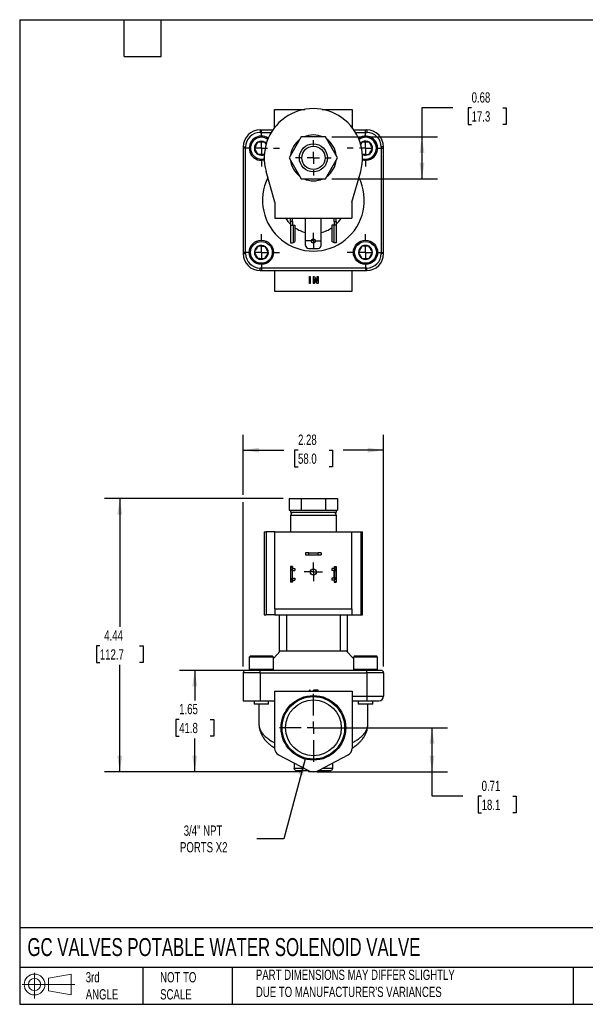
# Model space of a CAD drawing. Header units: inches. Extents: x 0.5 to 21.5, y 0.5 to 16.5.
# Tile 1 of 3: x 0.5 to 9.7, y 0.5 to 16.5. Entities that reach past the tile are written whole.
import ezdxf

# ---------------------------------------------------------------- set-up
doc = ezdxf.new("R2010")
doc.units = ezdxf.units.IN
doc.header["$LTSCALE"] = 2
doc.header["$MEASUREMENT"] = 0
doc.linetypes.add('SLD-Center', pattern=[0.75, 0.6, -0.05, 0.05, -0.05])
doc.linetypes.add('SLD-Solid', pattern=[0])
doc.layers.add('CENTER', color=40, linetype='SLD-Center')
doc.layers.add('SLD-DEFPOINTS', color=7, linetype='Continuous')
doc.layers.add('DIMENSIONS', color=140, linetype='SLD-Solid', lineweight=25)
doc.layers.add('TEXT', color=140, linetype='SLD-Solid', lineweight=25)
doc.styles.add('SLDTEXTSTYLE0', font='TXT', dxfattribs={"width": 0.7})
doc.dimstyles.new('SLDDIMSTYLE0', dxfattribs={"dimtxt": 0.169922, "dimasz": 0.26, "dimexe": 0, "dimexo": 0.0625, "dimgap": 0.04248, "dimtad": 0, "dimtih": 1, "dimtoh": 1, "dimrnd": 1e-09, "dimdsep": 46, "dimtxsty": 'SLDTEXTSTYLE0', "dimsah": 1, "dimcen": 0.09, "dimadec": 0, "dimazin": 2, "dimtfac": 1, "dimtofl": 0, "dimtmove": 0, "dimatfit": 3, "dimfxl": 0, "dimfrac": 2, "dimtolj": 1, "dimtzin": 12, "dimarcsym": 0})
doc.dimstyles.new('SLDDIMSTYLE1', dxfattribs={"dimtxt": 0.169922, "dimasz": 0.26, "dimexe": 0, "dimexo": 0.0625, "dimgap": 0.04248, "dimtad": 0, "dimtih": 1, "dimtoh": 1, "dimrnd": 1e-09, "dimzin": 12, "dimdsep": 46, "dimtxsty": 'SLDTEXTSTYLE0', "dimsah": 1, "dimcen": 0.09, "dimadec": 0, "dimazin": 3, "dimtfac": 1, "dimtofl": 0, "dimtmove": 0, "dimatfit": 3, "dimfxl": 0, "dimfrac": 2, "dimtolj": 1, "dimtzin": 12, "dimarcsym": 0})
doc.dimstyles.new('SLDDIMSTYLE2', dxfattribs={"dimtxt": 0.169922, "dimasz": 0.26, "dimexe": 0, "dimexo": 0.0625, "dimgap": 0.04248, "dimtad": 0, "dimtih": 1, "dimtoh": 1, "dimrnd": 1e-09, "dimzin": 12, "dimdsep": 46, "dimtxsty": 'SLDTEXTSTYLE0', "dimsah": 1, "dimcen": 0, "dimadec": 0, "dimazin": 3, "dimtfac": 1, "dimtofl": 0, "dimtmove": 0, "dimatfit": 3, "dimfxl": 0, "dimfrac": 2, "dimtolj": 1, "dimtzin": 12, "dimarcsym": 0})

# ---------------------------------------------------------------- blocks, each defined once
blk = doc.blocks.new('Block11')
at = {"color": 7, "linetype": 'SLD-Solid', "lineweight": 18}
for p, q in [((0.204, 0.418), (0.204, 0)), ((0.431, 0.328), (0.801, 0.396)), ((0.431, 0.126), (0.431, 0.328)), ((0.801, 0.396), (0.801, 0.058)), ((0, 0.227), (0.856, 0.227)), ((0.431, 0.126), (0.801, 0.058))]:
    blk.add_line(p, q, dxfattribs=at)
for radius in [0.169, 0.101]:
    blk.add_circle((0.204, 0.227), radius, dxfattribs=at)
blk = doc.blocks.new('Block12')
at = {"layer": 'SLD-DEFPOINTS'}
blk.add_blockref('Block11', (0, 0), dxfattribs=at)
blk = doc.blocks.new('_D')
at = {"layer": 'DIMENSIONS'}
for p, q in [((5.375, 4.993), (7.454, 4.993)), ((7.204, 4.28), (7.204, 4.993)), ((5.336, 4.28), (7.454, 4.28)), ((7.204, 3.881), (7.204, 4.28)), ((7.704, 3.881), (7.204, 3.881)), ((8.01, 3.881), (7.953, 3.881)), ((7.953, 3.881), (7.953, 3.61)), ((8.515, 3.881), (8.572, 3.881)), ((8.572, 3.881), (8.572, 3.61)), ((7.953, 3.61), (8.01, 3.61)), ((8.572, 3.61), (8.515, 3.61))]:
    blk.add_line(p, q, dxfattribs=at)
for points in [[(7.204, 4.993), (7.164, 4.733), (7.244, 4.733)], [(7.204, 4.28), (7.244, 4.54), (7.164, 4.54)]]:
    blk.add_solid(points, dxfattribs=at)
at = {"layer": 'DIMENSIONS', "char_height": 0.1667, "attachment_point": 1, "style": 'SLDTEXTSTYLE0'}
for s, insert in [('0.71', (8.01, 4.133)), ('18.1', (8.01, 3.825))]:
    blk.add_mtext(s, dxfattribs=dict(at, insert=insert))
blk = doc.blocks.new('_D_1')
at = {"layer": 'DIMENSIONS'}
for p, q in [((4.309, 5.926), (3.096, 5.926)), ((3.346, 5.926), (3.346, 5.436)), ((3.093, 5.128), (3.036, 5.128)), ((3.036, 5.128), (3.036, 4.858)), ((3.598, 5.128), (3.655, 5.128)), ((3.655, 5.128), (3.655, 4.858)), ((3.036, 4.858), (3.093, 4.858)), ((3.346, 4.28), (3.346, 4.82)), ((3.655, 4.858), (3.598, 4.858)), ((5.096, 4.28), (3.096, 4.28))]:
    blk.add_line(p, q, dxfattribs=at)
for points in [[(3.346, 5.926), (3.306, 5.666), (3.386, 5.666)], [(3.346, 4.28), (3.386, 4.54), (3.306, 4.54)]]:
    blk.add_solid(points, dxfattribs=at)
at = {"layer": 'DIMENSIONS', "char_height": 0.1667, "attachment_point": 1, "style": 'SLDTEXTSTYLE0'}
for s, insert in [('1.65', (3.093, 5.381)), ('41.8', (3.093, 5.073))]:
    blk.add_mtext(s, dxfattribs=dict(at, insert=insert))
blk = doc.blocks.new('_D_2')
at = {"layer": 'DIMENSIONS'}
for p, q in [((4.782, 8.718), (1.877, 8.718)), ((2.127, 8.718), (2.127, 6.633)), ((1.804, 6.325), (1.747, 6.325)), ((1.747, 6.325), (1.747, 6.054)), ((2.45, 6.325), (2.507, 6.325)), ((2.507, 6.325), (2.507, 6.054)), ((1.747, 6.054), (1.804, 6.054)), ((2.127, 4.28), (2.127, 6.016)), ((2.507, 6.054), (2.45, 6.054)), ((5.096, 4.28), (1.877, 4.28))]:
    blk.add_line(p, q, dxfattribs=at)
for points in [[(2.127, 8.718), (2.087, 8.458), (2.167, 8.458)], [(2.127, 4.28), (2.167, 4.54), (2.087, 4.54)]]:
    blk.add_solid(points, dxfattribs=at)
at = {"layer": 'DIMENSIONS', "char_height": 0.1667, "attachment_point": 1, "style": 'SLDTEXTSTYLE0'}
for s, insert in [('4.44', (1.875, 6.577)), ('112.7', (1.804, 6.269))]:
    blk.add_mtext(s, dxfattribs=dict(at, insert=insert))
blk = doc.blocks.new('_D_3')
at = {"layer": 'DIMENSIONS'}
for p, q in [((5.139, 4.486), (4.792, 3.191)), ((4.792, 3.191), (4.355, 3.191))]:
    blk.add_line(p, q, dxfattribs=at)
blk.add_solid([(5.139, 4.486), (5.033, 4.245), (5.111, 4.224)], dxfattribs=at)
at = {"layer": 'DIMENSIONS', "char_height": 0.1667, "attachment_point": 1, "style": 'SLDTEXTSTYLE0'}
for s, insert in [('3/4" NPT', (3.167, 3.406)), ('PORTS X2', (3.106, 3.136))]:
    blk.add_mtext(s, dxfattribs=dict(at, insert=insert))
blk = doc.blocks.new('_D_4')
at = {"layer": 'DIMENSIONS'}
for p, q in [((4.133, 8.778), (4.133, 9.755)), ((6.417, 5.987), (6.417, 9.755)), ((4.133, 9.505), (4.794, 9.505)), ((5.025, 9.505), (4.968, 9.505)), ((4.968, 9.505), (4.968, 9.235)), ((5.53, 9.505), (5.587, 9.505)), ((5.587, 9.505), (5.587, 9.235)), ((6.417, 9.505), (5.76, 9.505)), ((4.968, 9.235), (5.025, 9.235)), ((5.587, 9.235), (5.53, 9.235)), ((4.133, 5.987), (4.133, 8.658))]:
    blk.add_line(p, q, dxfattribs=at)
for points in [[(4.133, 9.505), (4.393, 9.465), (4.393, 9.545)], [(6.417, 9.505), (6.157, 9.545), (6.157, 9.465)]]:
    blk.add_solid(points, dxfattribs=at)
at = {"layer": 'DIMENSIONS', "char_height": 0.1667, "attachment_point": 1, "style": 'SLDTEXTSTYLE0'}
for s, insert in [('2.28', (5.025, 9.758)), ('58.0', (5.025, 9.45))]:
    blk.add_mtext(s, dxfattribs=dict(at, insert=insert))
blk = doc.blocks.new('SW_CENTERMARKSYMBOL_0')
at = {"layer": 'CENTER', "color": 0}
for p, q in [((-0.1, 0), (-0.14975, 0)), ((0, 0), (-0.1, 0)), ((0, 0.1), (0, 0.14975)), ((0, 0), (0, 0.1)), ((0, 0), (0, -0.1)), ((0, 0), (0.1, 0)), ((0.1, 0), (0.14975, 0)), ((0, -0.1), (0, -0.14975))]:
    blk.add_line(p, q, dxfattribs=at)
blk = doc.blocks.new('SW_CENTERMARKSYMBOL_1')
at = {"layer": 'CENTER', "color": 0}
for p, q in [((0, 0.2), (0, 0.553)), ((-0.2, 0), (-0.553, 0)), ((0, 0), (-0.1, 0)), ((0, 0), (0, 0.1)), ((0, 0), (0, -0.1)), ((0, 0), (0.1, 0)), ((0.2, 0), (0.553, 0)), ((0, -0.2), (0, -0.553))]:
    blk.add_line(p, q, dxfattribs=at)
blk = doc.blocks.new('_D_7')
at = {"layer": 'DIMENSIONS'}
for p, q in [((7.54, 15.067), (7.04, 15.067)), ((7.04, 15.067), (7.04, 14.595)), ((7.847, 15.067), (7.79, 15.067)), ((7.79, 15.067), (7.79, 14.797)), ((8.352, 15.067), (8.409, 15.067)), ((8.409, 15.067), (8.409, 14.797)), ((7.79, 14.797), (7.847, 14.797)), ((8.409, 14.797), (8.352, 14.797)), ((5.572, 14.595), (7.29, 14.595)), ((7.04, 14.595), (7.04, 13.914)), ((5.572, 13.914), (7.29, 13.914))]:
    blk.add_line(p, q, dxfattribs=at)
for points in [[(7.04, 14.595), (7, 14.335), (7.08, 14.335)], [(7.04, 13.914), (7.08, 14.174), (7, 14.174)]]:
    blk.add_solid(points, dxfattribs=at)
at = {"layer": 'DIMENSIONS', "char_height": 0.1667, "attachment_point": 1, "style": 'SLDTEXTSTYLE0'}
for s, insert in [('0.68', (7.847, 15.32)), ('17.3', (7.847, 15.012))]:
    blk.add_mtext(s, dxfattribs=dict(at, insert=insert))
blk = doc.blocks.new('SW_CENTERMARKSYMBOL_3')
at = {"layer": 'CENTER', "color": 0}
for p, q in [((0, 0.2), (0, 0.289)), ((-0.2, 0), (-0.289, 0)), ((0, 0), (-0.1, 0)), ((0, 0), (0, 0.1)), ((0, 0), (0, -0.1)), ((0, 0), (0.1, 0)), ((0.2, 0), (0.289, 0)), ((0, -0.2), (0, -0.289))]:
    blk.add_line(p, q, dxfattribs=at)
blk = doc.blocks.new('SW_CENTERMARKSYMBOL_4')
at = {"layer": 'CENTER', "color": 0}
for p, q in [((0, 0.2), (0, 0.297)), ((-0.2, 0), (-0.297, 0)), ((0, 0), (-0.1, 0)), ((0, 0), (0, 0.1)), ((0, 0), (0, -0.1)), ((0, 0), (0.1, 0)), ((0.2, 0), (0.297, 0)), ((0, -0.2), (0, -0.297))]:
    blk.add_line(p, q, dxfattribs=at)
blk = doc.blocks.new('SW_CENTERMARKSYMBOL_5')
at = {"layer": 'CENTER', "color": 0}
for p, q in [((0, 0.2), (0, 0.297)), ((-0.2, 0), (-0.297, 0)), ((0, 0), (-0.1, 0)), ((0, 0), (0, 0.1)), ((0, 0), (0, -0.1)), ((0, 0), (0.1, 0)), ((0.2, 0), (0.297, 0)), ((0, -0.2), (0, -0.297))]:
    blk.add_line(p, q, dxfattribs=at)
blk = doc.blocks.new('SW_CENTERMARKSYMBOL_6')
at = {"layer": 'CENTER', "color": 0}
for p, q in [((0, 0.2), (0, 0.297)), ((-0.2, 0), (-0.297, 0)), ((0, 0), (-0.1, 0)), ((0, 0), (0, 0.1)), ((0, 0), (0, -0.1)), ((0, 0), (0.1, 0)), ((0.2, 0), (0.297, 0)), ((0, -0.2), (0, -0.297))]:
    blk.add_line(p, q, dxfattribs=at)
blk = doc.blocks.new('SW_CENTERMARKSYMBOL_7')
at = {"layer": 'CENTER', "color": 0}
for p, q in [((0, 0.2), (0, 0.297)), ((-0.2, 0), (-0.297, 0)), ((0, 0), (-0.1, 0)), ((0, 0), (0, 0.1)), ((0, 0), (0, -0.1)), ((0, 0), (0.1, 0)), ((0.2, 0), (0.297, 0)), ((0, -0.2), (0, -0.297))]:
    blk.add_line(p, q, dxfattribs=at)
blk = doc.blocks.new('SW_CENTERMARKSYMBOL_8')
at = {"layer": 'CENTER', "color": 0}
for p, q in [((-0.1, 0), (-0.133, 0)), ((0, 0), (-0.1, 0)), ((0, 0.1), (0, 0.133)), ((0, 0), (0, 0.1)), ((0, 0), (0, -0.1)), ((0, 0), (0.1, 0)), ((0.1, 0), (0.133, 0)), ((0, -0.1), (0, -0.133))]:
    blk.add_line(p, q, dxfattribs=at)

msp = doc.modelspace()

# ---------------------------------------------------------------- linework, layer by layer
for p, q in [((4.645, 14.748), (4.645, 15.042)), ((4.645, 15.042), (5.134, 15.042)), ((5.416, 15.042), (5.905, 15.042)), ((5.905, 15.042), (5.905, 14.748)), ((4.616, 14.707), (4.409, 14.707)), ((4.409, 14.707), (4.409, 14.668)), ((4.409, 14.668), (4.59, 14.668)), ((5.078, 14.595), (4.882, 14.255)), ((5.472, 14.595), (5.078, 14.595)), ((5.668, 14.255), (5.472, 14.595)), ((6.141, 14.707), (5.935, 14.707)), ((5.96, 14.668), (6.141, 14.668)), ((6.141, 14.707), (6.141, 14.668)), ((4.133, 14.432), (4.173, 14.432)), ((4.133, 14.432), (4.133, 12.699)), ((4.173, 12.699), (4.173, 14.432)), ((6.377, 14.432), (6.377, 12.699)), ((6.417, 14.432), (6.377, 14.432)), ((6.417, 12.699), (6.417, 14.432)), ((4.882, 14.255), (5.078, 13.914)), ((5.472, 13.914), (5.668, 14.255)), ((4.65, 13.533), (4.506, 14.034)), ((5.9, 13.533), (6.044, 14.034)), ((5.078, 13.914), (5.472, 13.914)), ((4.65, 13.533), (4.65, 13.273)), ((5.9, 13.533), (5.9, 13.273)), ((4.65, 13.273), (5.9, 13.273)), ((4.904, 13.219), (4.904, 13.273)), ((4.936, 13.219), (4.904, 13.219)), ((4.904, 13.219), (4.904, 13.159)), ((4.904, 13.159), (4.945, 13.159)), ((4.904, 13.159), (4.904, 12.873)), ((4.936, 13.219), (4.936, 13.273)), ((4.936, 13.219), (4.936, 13.159)), ((4.945, 13.159), (4.945, 12.88)), ((4.945, 13.159), (4.975, 13.159)), ((4.975, 13.159), (4.975, 12.895)), ((5.149, 12.832), (5.149, 13.273)), ((5.402, 12.832), (5.402, 13.273)), ((5.575, 13.159), (5.575, 12.895)), ((5.605, 13.159), (5.575, 13.159)), ((5.605, 13.159), (5.605, 12.88)), ((5.646, 13.159), (5.605, 13.159)), ((5.614, 13.219), (5.614, 13.273)), ((5.614, 13.219), (5.646, 13.219)), ((5.614, 13.219), (5.614, 13.159)), ((5.646, 13.219), (5.646, 13.273)), ((5.646, 13.219), (5.646, 13.159)), ((5.646, 13.159), (5.646, 12.873)), ((4.904, 12.873), (4.93, 12.873)), ((4.945, 12.88), (4.975, 12.895)), ((5.605, 12.88), (5.575, 12.895)), ((5.646, 12.873), (5.62, 12.873)), ((4.133, 12.699), (4.173, 12.699)), ((5.199, 12.782), (5.352, 12.782)), ((6.417, 12.699), (6.377, 12.699)), ((6.141, 12.463), (4.409, 12.463)), ((4.409, 12.424), (4.409, 12.463)), ((4.409, 12.424), (6.141, 12.424)), ((4.645, 12.424), (4.645, 12.089)), ((5.209, 12.211), (5.209, 12.329)), ((5.209, 12.329), (5.225, 12.329)), ((5.225, 12.329), (5.225, 12.211)), ((5.278, 12.211), (5.278, 12.329)), ((5.278, 12.329), (5.295, 12.329)), ((5.295, 12.329), (5.333, 12.243)), ((5.334, 12.243), (5.334, 12.329)), ((5.334, 12.329), (5.35, 12.329)), ((5.35, 12.329), (5.35, 12.211)), ((5.905, 12.089), (5.905, 12.424)), ((6.141, 12.424), (6.141, 12.463)), ((5.225, 12.211), (5.209, 12.211)), ((5.294, 12.211), (5.278, 12.211)), ((5.332, 12.211), (5.294, 12.296)), ((5.294, 12.296), (5.294, 12.296)), ((5.294, 12.296), (5.294, 12.211)), ((5.35, 12.211), (5.332, 12.211)), ((5.333, 12.243), (5.334, 12.243)), ((4.645, 12.089), (5.905, 12.089)), ((4.882, 8.718), (4.882, 8.532)), ((4.882, 8.718), (5.078, 8.718)), ((5.078, 8.718), (5.078, 8.532)), ((5.078, 8.718), (5.472, 8.718)), ((5.472, 8.718), (5.472, 8.532)), ((5.472, 8.718), (5.668, 8.718)), ((5.668, 8.718), (5.668, 8.532)), ((4.882, 8.532), (4.904, 8.532)), ((4.902, 8.532), (4.902, 8.495)), ((4.902, 8.495), (5.648, 8.495)), ((4.904, 8.532), (5.056, 8.532)), ((5.056, 8.532), (5.078, 8.532)), ((5.078, 8.532), (5.123, 8.532)), ((5.123, 8.532), (5.427, 8.532)), ((5.427, 8.532), (5.472, 8.532)), ((5.472, 8.532), (5.494, 8.532)), ((5.494, 8.532), (5.646, 8.532)), ((5.646, 8.532), (5.668, 8.532)), ((5.648, 8.495), (5.648, 8.532)), ((4.902, 8.445), (4.902, 8.178)), ((5.648, 8.445), (4.902, 8.445)), ((5.648, 8.178), (5.648, 8.445)), ((4.475, 8.178), (4.475, 6.828)), ((4.475, 8.178), (4.506, 8.178)), ((4.506, 8.178), (4.506, 6.828)), ((4.65, 8.178), (4.506, 8.178)), ((4.65, 6.928), (4.65, 8.178)), ((4.65, 8.178), (5.9, 8.178)), ((5.9, 6.928), (5.9, 8.178)), ((5.9, 8.178), (6.044, 8.178)), ((6.044, 8.178), (6.044, 6.828)), ((6.044, 8.178), (6.075, 8.178)), ((6.075, 6.828), (6.075, 8.178)), ((5.149, 7.837), (5.149, 7.805)), ((5.199, 7.837), (5.149, 7.837)), ((5.149, 7.805), (5.199, 7.805)), ((5.199, 7.805), (5.199, 7.837)), ((5.199, 7.837), (5.352, 7.837)), ((5.199, 7.805), (5.352, 7.805)), ((5.352, 7.805), (5.352, 7.837)), ((5.402, 7.837), (5.352, 7.837)), ((5.352, 7.805), (5.402, 7.805)), ((5.402, 7.837), (5.402, 7.805)), ((4.936, 7.612), (4.904, 7.612)), ((4.904, 7.612), (4.904, 7.6)), ((4.936, 7.6), (4.904, 7.6)), ((4.904, 7.6), (4.904, 7.54)), ((4.904, 7.54), (4.904, 7.433)), ((4.93, 7.578), (4.93, 7.395)), ((4.936, 7.612), (4.936, 7.6)), ((4.936, 7.6), (4.936, 7.58)), ((4.936, 7.429), (4.936, 7.544)), ((4.942, 7.55), (4.975, 7.55)), ((4.945, 7.581), (4.975, 7.581)), ((4.975, 7.581), (4.975, 7.55)), ((5.575, 7.581), (5.575, 7.55)), ((5.605, 7.581), (5.575, 7.581)), ((5.608, 7.55), (5.575, 7.55)), ((5.614, 7.612), (5.646, 7.612)), ((5.614, 7.612), (5.614, 7.6)), ((5.614, 7.6), (5.646, 7.6)), ((5.614, 7.6), (5.614, 7.58)), ((5.614, 7.429), (5.614, 7.544)), ((5.62, 7.578), (5.62, 7.395)), ((5.646, 7.612), (5.646, 7.6)), ((5.646, 7.6), (5.646, 7.54)), ((5.646, 7.54), (5.646, 7.433)), ((4.904, 7.433), (4.904, 7.373)), ((4.936, 7.373), (4.904, 7.373)), ((4.904, 7.373), (4.904, 7.362)), ((4.936, 7.362), (4.904, 7.362)), ((4.936, 7.393), (4.936, 7.373)), ((4.936, 7.373), (4.936, 7.362)), ((4.942, 7.423), (4.975, 7.423)), ((4.945, 7.392), (4.975, 7.392)), ((4.975, 7.423), (4.975, 7.392)), ((5.575, 7.423), (5.575, 7.392)), ((5.608, 7.423), (5.575, 7.423)), ((5.605, 7.392), (5.575, 7.392)), ((5.614, 7.393), (5.614, 7.373)), ((5.614, 7.373), (5.646, 7.373)), ((5.614, 7.373), (5.614, 7.362)), ((5.614, 7.362), (5.646, 7.362)), ((5.646, 7.433), (5.646, 7.373)), ((5.646, 7.373), (5.646, 7.362)), ((4.65, 6.928), (5.9, 6.928)), ((4.65, 6.928), (4.65, 6.828)), ((5.9, 6.928), (5.9, 6.828)), ((4.475, 6.828), (4.506, 6.828)), ((4.65, 6.828), (4.506, 6.828)), ((4.65, 6.828), (5.9, 6.828)), ((4.724, 6.228), (4.724, 6.828)), ((4.842, 6.241), (4.842, 6.828)), ((5.708, 6.828), (5.708, 6.241)), ((5.826, 6.828), (5.826, 6.228)), ((5.9, 6.828), (6.044, 6.828)), ((6.044, 6.828), (6.075, 6.828)), ((4.736, 6.241), (4.625, 6.12)), ((5.814, 6.241), (4.736, 6.241)), ((5.925, 6.12), (5.814, 6.241)), ((4.251, 6.162), (4.232, 6.142)), ((4.232, 6.142), (4.232, 5.946)), ((4.625, 6.142), (4.232, 6.142)), ((4.251, 6.162), (4.606, 6.162)), ((4.625, 6.142), (4.606, 6.162)), ((4.625, 5.946), (4.625, 6.142)), ((5.944, 6.162), (5.925, 6.142)), ((5.925, 6.142), (5.925, 5.946)), ((6.318, 6.142), (5.925, 6.142)), ((5.944, 6.162), (6.299, 6.162)), ((6.318, 6.142), (6.299, 6.162)), ((6.318, 5.946), (6.318, 6.142)), ((4.409, 5.926), (4.173, 5.926)), ((4.232, 5.946), (4.251, 5.926)), ((4.232, 5.946), (4.625, 5.946)), ((6.141, 5.926), (4.409, 5.926)), ((4.409, 5.887), (4.409, 5.926)), ((4.606, 5.926), (4.625, 5.946)), ((5.925, 5.946), (5.944, 5.926)), ((5.925, 5.946), (6.318, 5.946)), ((6.141, 5.887), (6.141, 5.926)), ((6.377, 5.926), (6.141, 5.926)), ((6.299, 5.926), (6.318, 5.946)), ((4.133, 5.887), (4.133, 5.43)), ((4.409, 5.887), (4.133, 5.887)), ((4.409, 5.887), (4.409, 5.43)), ((4.409, 5.887), (6.141, 5.887)), ((6.141, 5.887), (6.141, 5.509)), ((6.417, 5.887), (6.141, 5.887)), ((6.417, 5.887), (6.417, 5.509)), ((5.225, 5.607), (5.209, 5.607)), ((5.209, 5.587), (5.209, 5.607)), ((5.225, 5.587), (5.225, 5.607)), ((5.294, 5.607), (5.278, 5.607)), ((5.278, 5.587), (5.278, 5.607)), ((5.294, 5.587), (5.294, 5.607)), ((5.332, 5.607), (5.294, 5.607)), ((5.294, 5.587), (5.294, 5.607)), ((5.294, 5.607), (5.294, 5.607)), ((5.332, 5.587), (5.332, 5.607)), ((5.35, 5.607), (5.332, 5.607)), ((5.35, 5.587), (5.35, 5.607)), ((4.645, 5.587), (4.645, 4.659)), ((4.645, 5.587), (5.905, 5.587)), ((5.905, 5.587), (5.905, 4.659)), ((5.905, 5.509), (6.141, 5.509)), ((6.141, 5.509), (6.417, 5.509)), ((6.141, 5.509), (6.141, 5.43)), ((4.133, 5.43), (4.409, 5.43)), ((4.311, 5.43), (4.311, 5.375)), ((4.547, 5.375), (4.311, 5.375)), ((4.389, 5.375), (4.389, 5.056)), ((4.409, 5.43), (4.645, 5.43)), ((4.547, 5.375), (4.547, 5.43)), ((5.905, 5.43), (6.141, 5.43)), ((6.003, 5.43), (6.003, 5.375)), ((6.24, 5.375), (6.003, 5.375)), ((6.141, 5.43), (6.338, 5.43)), ((6.161, 5.056), (6.161, 5.375)), ((6.24, 5.375), (6.24, 5.43)), ((6.161, 5.054), (6.161, 5.056)), ((4.708, 4.554), (5.183, 4.303)), ((5.367, 4.303), (5.842, 4.554)), ((4.96, 4.421), (4.96, 4.339)), ((4.96, 4.339), (5.115, 4.339)), ((5.436, 4.339), (5.59, 4.339)), ((5.59, 4.339), (5.59, 4.421)), ((4.999, 4.3), (5.189, 4.3)), ((5.196, 4.297), (5.196, 4.28)), ((5.236, 4.28), (5.196, 4.28)), ((5.236, 4.284), (5.236, 4.28)), ((5.314, 4.28), (5.236, 4.28)), ((5.314, 4.28), (5.314, 4.284)), ((5.354, 4.28), (5.314, 4.28)), ((5.354, 4.297), (5.354, 4.28)), ((5.361, 4.3), (5.551, 4.3))]:
    msp.add_line(p, q)
at = {"flags": 128}
for points in [[(4.429, 14.235), (4.456, 14.237), (4.475, 14.241)], [(4.476, 14.221), (4.457, 14.217), (4.429, 14.215)]]:
    msp.add_lwpolyline(points, dxfattribs=at)
for centre, radius in [((5.275, 14.255), 0.228), ((5.275, 14.255), 0.189), ((4.429, 12.719), 0.197), ((4.429, 12.719), 0.177), ((5.275, 12.905), 0.033), ((6.122, 12.719), 0.197), ((6.122, 12.719), 0.177), ((5.275, 7.527), 0.0498), ((5.275, 4.993), 0.525), ((5.275, 4.993), 0.508), ((5.275, 4.993), 0.453)]:
    msp.add_circle(centre, radius)
for centre, radius, start, end in [((5.275, 14.255), 0.8, 343.9779, 196.0221), ((4.409, 14.432), 0.276, 90, 180), ((4.409, 14.432), 0.236, 90, 180), ((4.429, 14.412), 0.197, 55.0591, 270), ((4.429, 14.412), 0.177, 53.6817, 270), ((5.275, 14.255), 0.373, 65.9048, 114.0952), ((6.122, 14.412), 0.197, 256.1374, 124.9409), ((6.122, 14.412), 0.177, 254.7601, 126.3183), ((6.141, 14.432), 0.276, 0, 90), ((6.141, 14.432), 0.236, 0, 90), ((4.429, 14.412), 0.114, 120, 180), ((4.429, 14.412), 0.114, 180, 240), ((4.429, 14.412), 0.114, 60, 120), ((4.429, 14.412), 0.114, 43.7592, 60), ((5.275, 14.255), 0.373, 125.9048, 174.0952), ((5.275, 14.255), 0.373, 5.9048, 54.0952), ((6.122, 14.412), 0.114, 116.8424, 136.2408), ((6.122, 14.412), 0.114, 56.8424, 116.8424), ((6.122, 14.412), 0.114, 296.8424, 356.8424), ((6.122, 14.412), 0.114, 356.8424, 56.8424), ((4.429, 14.412), 0.114, 240, 295.1624), ((6.122, 14.412), 0.114, 244.8376, 296.8424), ((5.275, 14.255), 0.373, 185.9048, 234.0952), ((5.275, 14.255), 0.373, 305.9048, 354.0952), ((5.275, 13.566), 0.827, 153.5505, 26.4495), ((5.275, 14.255), 0.373, 245.9048, 294.0952), ((5.275, 13.566), 0.539, 212.9065, 226.5407), ((5.275, 13.566), 0.539, 313.4593, 327.0935), ((5.275, 13.566), 0.539, 236.2063, 256.4359), ((5.275, 13.566), 0.539, 283.5641, 303.7937), ((4.429, 12.719), 0.114, 116.8424, 176.8424), ((4.429, 12.719), 0.114, 56.8424, 116.8424), ((4.429, 12.719), 0.114, 356.8424, 56.8424), ((5.199, 12.832), 0.05, 180, 270), ((5.352, 12.832), 0.05, 270, 0), ((6.122, 12.719), 0.114, 120, 180), ((6.122, 12.719), 0.114, 60, 120), ((6.122, 12.719), 0.114, 0, 60), ((4.409, 12.699), 0.276, 180, 270), ((4.409, 12.699), 0.236, 180, 270), ((4.429, 12.719), 0.114, 176.8424, 236.8424), ((4.429, 12.719), 0.114, 296.8424, 356.8424), ((6.122, 12.719), 0.114, 180, 240), ((6.141, 12.699), 0.236, 270, 360), ((6.141, 12.699), 0.276, 270, 0), ((6.122, 12.719), 0.114, 300, 0), ((4.429, 12.719), 0.114, 236.8424, 296.8424), ((6.122, 12.719), 0.114, 240, 300), ((4.952, 8.445), 0.05, 90, 180), ((5.598, 8.445), 0.05, 0, 90), ((4.945, 7.54), 0.041, 111.4452, 180), ((5.605, 7.54), 0.041, 0, 68.5548), ((4.945, 7.433), 0.041, 180, 248.5548), ((5.605, 7.433), 0.041, 291.4452, 0), ((4.173, 5.887), 0.0394, 90, 180), ((6.377, 5.887), 0.0394, 0, 90), ((6.338, 5.509), 0.0787, 270, 0), ((4.763, 4.659), 0.118, 180, 242.1457), ((5.787, 4.659), 0.118, 297.8543, 0), ((4.999, 4.339), 0.0394, 180, 270), ((5.551, 4.339), 0.0394, 270, 0), ((5.275, 4.477), 0.197, 242.1457, 297.8543)]:
    msp.add_arc(centre, radius, start, end)
for points, knots in [([(4.372, 14.51), (4.367, 14.503), (4.363, 14.495), (4.356, 14.483), (4.353, 14.479), (4.348, 14.47), (4.346, 14.466), (4.339, 14.453), (4.334, 14.444), (4.324, 14.428), (4.319, 14.42), (4.315, 14.412)], [0, 0, 0, 0, 0.25, 0.25, 0.375, 0.375, 0.5, 0.5, 0.75, 0.75, 1, 1, 1, 1]), ([(4.315, 14.412), (4.319, 14.404), (4.324, 14.396), (4.331, 14.384), (4.333, 14.38), (4.338, 14.372), (4.341, 14.367), (4.348, 14.354), (4.353, 14.346), (4.363, 14.329), (4.367, 14.321), (4.372, 14.314)], [0, 0, 0, 0, 0.25, 0.25, 0.375, 0.375, 0.5, 0.5, 0.75, 0.75, 1, 1, 1, 1]), ([(4.485, 14.51), (4.477, 14.51), (4.467, 14.51), (4.453, 14.51), (4.449, 14.51), (4.439, 14.51), (4.434, 14.51), (4.419, 14.51), (4.409, 14.51), (4.39, 14.51), (4.381, 14.51), (4.372, 14.51)], [0, 0, 0, 0, 0.25, 0.25, 0.375, 0.375, 0.5, 0.5, 0.75, 0.75, 1, 1, 1, 1]), ([(4.507, 14.473), (4.504, 14.477), (4.497, 14.491), (4.49, 14.503), (4.485, 14.51)], [0, 0, 0, 0, 0.3581726, 1, 1, 1, 1]), ([(6.07, 14.513), (6.066, 14.507), (6.058, 14.494), (6.049, 14.48), (6.044, 14.474)], [0, 0, 0, 0, 0.522381, 1, 1, 1, 1]), ([(6.184, 14.507), (6.175, 14.508), (6.166, 14.508), (6.152, 14.509), (6.147, 14.509), (6.137, 14.51), (6.132, 14.51), (6.117, 14.511), (6.108, 14.511), (6.088, 14.512), (6.079, 14.513), (6.07, 14.513)], [0, 0, 0, 0, 0.25, 0.25, 0.375, 0.375, 0.5, 0.5, 0.75, 0.75, 1, 1, 1, 1]), ([(6.173, 14.311), (6.178, 14.318), (6.183, 14.326), (6.19, 14.337), (6.193, 14.341), (6.198, 14.35), (6.201, 14.354), (6.209, 14.366), (6.215, 14.374), (6.225, 14.391), (6.23, 14.398), (6.235, 14.406)], [0, 0, 0, 0, 0.25, 0.25, 0.375, 0.375, 0.5, 0.5, 0.75, 0.75, 1, 1, 1, 1]), ([(6.235, 14.406), (6.231, 14.414), (6.227, 14.422), (6.221, 14.434), (6.218, 14.439), (6.214, 14.447), (6.212, 14.452), (6.205, 14.465), (6.201, 14.474), (6.192, 14.491), (6.188, 14.499), (6.184, 14.507)], [0, 0, 0, 0, 0.25, 0.25, 0.375, 0.375, 0.5, 0.5, 0.75, 0.75, 1, 1, 1, 1]), ([(4.372, 14.314), (4.38, 14.314), (4.396, 14.314), (4.415, 14.314), (4.438, 14.314), (4.458, 14.314), (4.474, 14.314), (4.479, 14.314)], [0, 0, 0, 0, 0.235245, 0.469374, 0.533652, 0.855855, 1, 1, 1, 1]), ([(6.071, 14.316), (6.075, 14.316), (6.087, 14.315), (6.112, 14.314), (6.144, 14.312), (6.164, 14.311), (6.173, 14.311)], [0, 0, 0, 0, 0.125688, 0.375484, 0.723168, 1, 1, 1, 1]), ([(4.377, 12.821), (4.372, 12.813), (4.367, 12.805), (4.357, 12.79), (4.352, 12.782), (4.341, 12.765), (4.336, 12.757), (4.325, 12.741), (4.32, 12.733), (4.315, 12.725)], [0, 0, 0, 0, 0.25, 0.25, 0.5, 0.5, 0.75, 0.75, 1, 1, 1, 1]), ([(4.491, 12.814), (4.482, 12.815), (4.473, 12.815), (4.459, 12.816), (4.454, 12.816), (4.444, 12.817), (4.439, 12.817), (4.424, 12.818), (4.415, 12.818), (4.395, 12.82), (4.386, 12.82), (4.377, 12.821)], [0, 0, 0, 0, 0.25, 0.25, 0.375, 0.375, 0.5, 0.5, 0.75, 0.75, 1, 1, 1, 1]), ([(4.542, 12.713), (4.538, 12.721), (4.534, 12.729), (4.528, 12.741), (4.525, 12.746), (4.521, 12.754), (4.519, 12.759), (4.512, 12.772), (4.508, 12.781), (4.499, 12.798), (4.495, 12.806), (4.491, 12.814)], [0, 0, 0, 0, 0.25, 0.25, 0.375, 0.375, 0.5, 0.5, 0.75, 0.75, 1, 1, 1, 1]), ([(6.065, 12.818), (6.06, 12.81), (6.056, 12.802), (6.049, 12.79), (6.046, 12.786), (6.041, 12.777), (6.039, 12.773), (6.031, 12.76), (6.027, 12.751), (6.017, 12.735), (6.012, 12.727), (6.008, 12.719)], [0, 0, 0, 0, 0.25, 0.25, 0.375, 0.375, 0.5, 0.5, 0.75, 0.75, 1, 1, 1, 1]), ([(6.178, 12.818), (6.169, 12.818), (6.16, 12.818), (6.142, 12.818), (6.132, 12.818), (6.112, 12.818), (6.102, 12.818), (6.083, 12.818), (6.074, 12.818), (6.065, 12.818)], [0, 0, 0, 0, 0.25, 0.25, 0.5, 0.5, 0.75, 0.75, 1, 1, 1, 1]), ([(6.235, 12.719), (6.231, 12.727), (6.226, 12.735), (6.219, 12.747), (6.217, 12.751), (6.212, 12.759), (6.209, 12.764), (6.202, 12.777), (6.197, 12.785), (6.187, 12.802), (6.183, 12.81), (6.178, 12.818)], [0, 0, 0, 0, 0.25, 0.25, 0.375, 0.375, 0.5, 0.5, 0.75, 0.75, 1, 1, 1, 1]), ([(4.315, 12.725), (4.319, 12.717), (4.323, 12.709), (4.33, 12.697), (4.332, 12.692), (4.336, 12.684), (4.338, 12.679), (4.345, 12.666), (4.35, 12.657), (4.358, 12.64), (4.362, 12.632), (4.366, 12.624)], [0, 0, 0, 0, 0.25, 0.25, 0.375, 0.375, 0.5, 0.5, 0.75, 0.75, 1, 1, 1, 1]), ([(4.48, 12.618), (4.485, 12.625), (4.49, 12.633), (4.497, 12.645), (4.5, 12.649), (4.505, 12.657), (4.508, 12.661), (4.516, 12.673), (4.522, 12.682), (4.532, 12.698), (4.537, 12.705), (4.542, 12.713)], [0, 0, 0, 0, 0.25, 0.25, 0.375, 0.375, 0.5, 0.5, 0.75, 0.75, 1, 1, 1, 1]), ([(6.008, 12.719), (6.012, 12.711), (6.017, 12.704), (6.024, 12.691), (6.026, 12.687), (6.031, 12.679), (6.034, 12.674), (6.041, 12.661), (6.046, 12.653), (6.056, 12.636), (6.06, 12.628), (6.065, 12.621)], [0, 0, 0, 0, 0.25, 0.25, 0.375, 0.375, 0.5, 0.5, 0.75, 0.75, 1, 1, 1, 1]), ([(6.178, 12.621), (6.183, 12.628), (6.187, 12.636), (6.194, 12.648), (6.197, 12.653), (6.202, 12.661), (6.204, 12.665), (6.212, 12.678), (6.217, 12.687), (6.226, 12.703), (6.231, 12.711), (6.235, 12.719)], [0, 0, 0, 0, 0.25, 0.25, 0.375, 0.375, 0.5, 0.5, 0.75, 0.75, 1, 1, 1, 1]), ([(4.366, 12.624), (4.375, 12.623), (4.384, 12.623), (4.398, 12.622), (4.403, 12.622), (4.413, 12.621), (4.418, 12.621), (4.433, 12.62), (4.443, 12.62), (4.462, 12.619), (4.471, 12.618), (4.48, 12.618)], [0, 0, 0, 0, 0.25, 0.25, 0.375, 0.375, 0.5, 0.5, 0.75, 0.75, 1, 1, 1, 1]), ([(6.065, 12.621), (6.074, 12.621), (6.083, 12.621), (6.097, 12.621), (6.102, 12.621), (6.111, 12.621), (6.116, 12.621), (6.131, 12.621), (6.141, 12.621), (6.16, 12.621), (6.169, 12.621), (6.178, 12.621)], [0, 0, 0, 0, 0.25, 0.25, 0.375, 0.375, 0.5, 0.5, 0.75, 0.75, 1, 1, 1, 1]), ([(4.936, 7.544), (4.936, 7.545), (4.937, 7.547), (4.939, 7.549), (4.941, 7.55), (4.942, 7.55)], [0, 0, 0, 0, 0.5, 0.5, 1, 1, 1, 1]), ([(5.614, 7.544), (5.614, 7.545), (5.613, 7.547), (5.611, 7.549), (5.609, 7.55), (5.608, 7.55)], [0, 0, 0, 0, 0.5, 0.5, 1, 1, 1, 1]), ([(4.936, 7.429), (4.936, 7.428), (4.937, 7.426), (4.939, 7.424), (4.941, 7.423), (4.942, 7.423)], [0, 0, 0, 0, 0.5, 0.5, 1, 1, 1, 1]), ([(5.614, 7.429), (5.614, 7.428), (5.613, 7.426), (5.611, 7.424), (5.609, 7.423), (5.608, 7.423)], [0, 0, 0, 0, 0.5, 0.5, 1, 1, 1, 1]), ([(4.389, 5.057), (4.39, 5.037), (4.392, 4.999), (4.405, 4.948), (4.419, 4.908), (4.435, 4.876), (4.45, 4.85), (4.465, 4.827), (4.483, 4.803), (4.505, 4.778), (4.534, 4.748), (4.569, 4.718), (4.606, 4.689), (4.633, 4.672), (4.645, 4.664)], [0, 0, 0, 0, 0.125212, 0.236588, 0.33378, 0.415997, 0.470923, 0.523253, 0.584278, 0.653999, 0.724933, 0.830687, 0.922916, 1, 1, 1, 1]), ([(4.389, 5.056), (4.389, 5.056), (4.389, 5.05), (4.39, 5.039), (4.392, 5.023), (4.394, 5.009), (4.398, 4.996), (4.402, 4.982), (4.408, 4.967), (4.416, 4.949), (4.428, 4.928), (4.445, 4.904), (4.464, 4.881), (4.492, 4.852), (4.532, 4.818), (4.586, 4.782), (4.627, 4.761), (4.645, 4.752)], [0, 0, 0, 0, 0.0003179, 0.0554319, 0.1020621, 0.1402081, 0.1802409, 0.2264198, 0.269794, 0.3103636, 0.3912299, 0.4679205, 0.5404398, 0.6087927, 0.7522669, 0.8865611, 1, 1, 1, 1]), ([(5.905, 4.664), (5.911, 4.668), (5.926, 4.677), (5.952, 4.695), (5.985, 4.72), (6.018, 4.75), (6.05, 4.783), (6.077, 4.816), (6.096, 4.843), (6.108, 4.863), (6.115, 4.877), (6.124, 4.893), (6.133, 4.914), (6.143, 4.941), (6.152, 4.975), (6.159, 5.013), (6.16, 5.04), (6.161, 5.054)], [0, 0, 0, 0, 0.036968, 0.100485, 0.174782, 0.266638, 0.357771, 0.44788, 0.529402, 0.565181, 0.597595, 0.631503, 0.678758, 0.739937, 0.815043, 0.904006, 1, 1, 1, 1]), ([(5.905, 4.752), (5.925, 4.762), (5.955, 4.778), (5.989, 4.799), (6.012, 4.816), (6.035, 4.833), (6.055, 4.851), (6.072, 4.866), (6.084, 4.879), (6.093, 4.89), (6.102, 4.901), (6.111, 4.912), (6.119, 4.924), (6.126, 4.936), (6.133, 4.948), (6.14, 4.963), (6.148, 4.98), (6.154, 5.002), (6.16, 5.027), (6.16, 5.045), (6.161, 5.054)], [0, 0, 0, 0, 0.125724, 0.182659, 0.240911, 0.300488, 0.361396, 0.423641, 0.456591, 0.4906, 0.525669, 0.561797, 0.598985, 0.637234, 0.676544, 0.716916, 0.770978, 0.837101, 0.915284, 1, 1, 1, 1])]:
    msp.add_open_spline(points, degree=3, knots=knots)
for points in [[(4.93, 12.873), (4.935, 12.875), (4.94, 12.878), (4.945, 12.88)], [(5.62, 12.873), (5.615, 12.875), (5.61, 12.878), (5.605, 12.88)], [(4.93, 7.578), (4.935, 7.58), (4.94, 7.581), (4.945, 7.581)], [(5.62, 7.578), (5.615, 7.58), (5.61, 7.581), (5.605, 7.581)], [(4.945, 7.392), (4.94, 7.392), (4.935, 7.393), (4.93, 7.395)], [(5.605, 7.392), (5.61, 7.392), (5.615, 7.393), (5.62, 7.395)]]:
    msp.add_open_spline(points, degree=3)
at = {"layer": 'TEXT'}
for p, q in [((0.5, 16.5), (21.5, 16.5)), ((0.5, 16.5), (0.5, 0.5)), ((2.2, 15.9), (2.2, 16.5)), ((2.8, 15.9), (2.8, 16.5)), ((2.2, 15.9), (2.8, 15.9)), ((21.5, 1.742), (0.5, 1.742)), ((21.5, 1.1), (0.5, 1.1)), ((2.5, 1.1), (2.5, 0.5)), ((3.954, 1.1), (3.954, 0.5)), ((9.5, 1.1), (9.5, 0.5)), ((0.5, 0.5), (21.5, 0.5))]:
    msp.add_line(p, q, dxfattribs=at)

# ---------------------------------------------------------------- block references
at = {"layer": 'CENTER'}
for name, p in [('SW_CENTERMARKSYMBOL_6', (4.429, 14.412)), ('SW_CENTERMARKSYMBOL_7', (6.122, 14.412)), ('SW_CENTERMARKSYMBOL_3', (5.275, 14.255)), ('SW_CENTERMARKSYMBOL_4', (4.429, 12.719)), ('SW_CENTERMARKSYMBOL_8', (5.275, 12.905)), ('SW_CENTERMARKSYMBOL_5', (6.122, 12.719)), ('SW_CENTERMARKSYMBOL_0', (5.275, 7.527)), ('SW_CENTERMARKSYMBOL_1', (5.275, 4.993))]:
    msp.add_blockref(name, p, dxfattribs=at)
at = {"layer": 'SLD-DEFPOINTS'}
msp.add_blockref('Block12', (0.538, 0.595), dxfattribs=at)

# ---------------------------------------------------------------- texts
at = {"layer": 'TEXT', "attachment_point": 1, "style": 'SLDTEXTSTYLE0'}
for s, insert, char_height in [('GC VALVES POTABLE WATER SOLENOID VALVE', (0.627, 1.576), 0.29167), ('3rd^JANGLE', (1.574, 1.023), 0.1667), ('NOT TO^JSCALE', (2.783, 1.023), 0.16667), ("PART DIMENSIONS MAY DIFFER SLIGHTLY ^JDUE TO MANUFACTURER'S VARIANCES", (4.34, 1.063), 0.16667)]:
    msp.add_mtext(s, dxfattribs=dict(at, insert=insert, char_height=char_height))

# ---------------------------------------------------------------- dimensions: what is measured, and where the dimension line sits
at = {"layer": 'DIMENSIONS'}
for base, p1, p2, dimstyle, picture, middle in [((7.04, 13.914), (5.472, 14.595), (5.472, 13.914), 'SLDDIMSTYLE0', '_D_7', (7.04, 15.067)), ((2.127, 8.718), (5.196, 4.28), (4.882, 8.718), 'SLDDIMSTYLE1', '_D_2', (2.127, 6.325)), ((3.346, 5.926), (5.196, 4.28), (4.409, 5.926), 'SLDDIMSTYLE1', '_D_1', (3.346, 5.128)), ((7.204, 4.993), (5.236, 4.28), (5.275, 4.993), 'SLDDIMSTYLE0', '_D', (7.204, 3.881))]:
    dim = msp.add_linear_dim(base=base, p1=p1, p2=p2, angle=90, dimstyle=dimstyle, dxfattribs=at)
    dim.commit()
    dim.dimension.update_dxf_attribs({"geometry": picture, "text_midpoint": middle, "dimtype": 160})
dim = msp.add_linear_dim(base=(4.133, 9.505), p1=(6.417, 5.887), p2=(4.133, 5.887), dimstyle='SLDDIMSTYLE1', dxfattribs=at)
dim.commit()
dim.dimension.update_dxf_attribs({"geometry": '_D_4', "text_midpoint": (5.277, 9.505), "dimtype": 160})
dim = msp.add_diameter_dim_2p(p1=(5.411, 5.5), p2=(5.139, 4.486), text='3/4" NPT\\PPORTS X2', dimstyle='SLDDIMSTYLE2', override={"dimpost": '<>'}, dxfattribs=at)
dim.commit()
dim.dimension.update_dxf_attribs({"geometry": '_D_3', "text_midpoint": (3.668, 3.191), "dimtype": 163})

doc.saveas('drawing.dxf')
